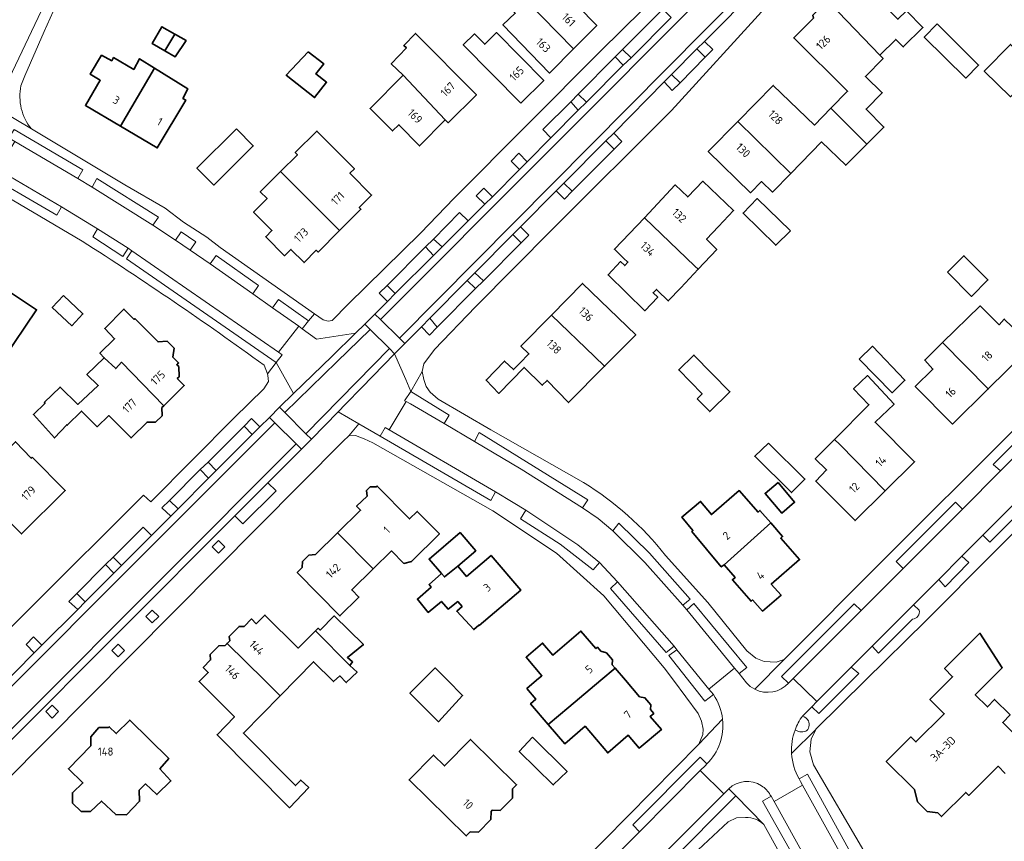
# Model space of a CAD drawing. Extents: x 152761 to 155748, y 459947 to 462743.
# Tile 124 of 256: x 153806 to 153971, y 461973 to 462110. Entities that reach past the tile are written whole.
import ezdxf
from ezdxf.enums import TextEntityAlignment as Align

# ---------------------------------------------------------------- set-up
doc = ezdxf.new("R2010")
doc.units = 0
doc.header["$LTSCALE"] = 0.75
for name, color, linetype, lineweight in [('B-RO-GR-BEPLANTING_CULTUUR_BODEMBEDEKKER-GV', 251, 'CONTINUOUS', 18), ('B-RO-GR-GROENVOORZIENING-GV', 251, 'CONTINUOUS', 18), ('B-RO-OG-BEBOUWING-GV', 6, 'CONTINUOUS', 35), ('B-RO-OG-BEBOUWING-T18', 1, 'CONTINUOUS', 18), ('B-RO-OG-TERREIN_CULTUURSCHEIDING-GV', 251, 'CONTINUOUS', 18), ('B-RO-VH-VERHARDING_ASFALT-GV', 251, 'CONTINUOUS', 18), ('B-RO-VH-VERHARDING_BEDRIJFSVLOERPLAAT-GV', 251, 'CONTINUOUS', 18), ('B-RO-VH-VERHARDING_BETONSTRAATSTEEN-GV', 251, 'CONTINUOUS', 18), ('B-RO-VH-VERHARDING_STRAATBAKSTEEN-GV', 251, 'CONTINUOUS', 18), ('B-RO-VH-VERHARDING_TEGEL-GV', 251, 'CONTINUOUS', 18)]:
    doc.layers.add(name, color=color, linetype=linetype, lineweight=lineweight)
doc.styles.add('NLCS-ISO-M200-T18', font='NLCS-ISO.ttf', dxfattribs={"height": 0.36})

msp = doc.modelspace()

# ---------------------------------------------------------------- linework, layer by layer
at = {"layer": 'B-RO-GR-BEPLANTING_CULTUUR_BODEMBEDEKKER-GV', "flags": 128}
for points in [[(153806.658, 462099.134), (153807.294, 462100.77), (153810.552, 462108.182), (153813.01, 462113.774), (153813.593, 462115.435), (153812.172, 462116.161), (153803.037, 462096.939)], [(153802.563, 462095.415), (153802.56, 462095.4), (153808.388, 462091.923)]]:
    msp.add_lwpolyline(points, dxfattribs=at)
at = {"layer": 'B-RO-GR-BEPLANTING_CULTUUR_BODEMBEDEKKER-GV'}
msp.add_lwpolyline([(153808.388, 462091.923, -0.2249298), (153806.658, 462099.134)], format="xyb", dxfattribs=at)
at = {"layer": 'B-RO-GR-GROENVOORZIENING-GV', "flags": 128}
for points in [[(153907.112, 462102.535), (153908.436, 462103.809), (153907.017, 462105.18), (153905.812, 462103.928)], [(153920.784, 462103.901), (153922.055, 462105.192), (153920.685, 462106.53), (153919.428, 462105.264)], [(153915.202, 462100.979), (153913.952, 462099.756), (153915.321, 462098.354), (153916.605, 462099.639)], [(153900.986, 462096.375), (153899.591, 462097.743), (153898.374, 462096.45), (153899.643, 462095.07)], [(153904.24, 462089.953), (153905.595, 462088.555), (153906.888, 462089.833), (153905.557, 462091.196)], [(153889.828, 462085.176), (153891.123, 462086.451), (153889.694, 462087.866), (153888.46, 462086.567)], [(153884.024, 462079.38), (153885.297, 462080.631), (153883.903, 462082.07), (153882.624, 462080.749)], [(153898.622, 462081.528), (153897.21, 462082.89), (153895.95, 462081.621), (153897.335, 462080.225)], [(153890.083, 462072.94), (153891.366, 462074.232), (153890, 462075.603), (153888.712, 462074.343)], [(153875.492, 462070.853), (153876.915, 462072.254), (153875.475, 462073.568), (153874.148, 462072.268)], [(153882.401, 462067.926), (153881.081, 462066.657), (153882.512, 462065.305), (153883.813, 462066.592)], [(153867.737, 462065.838), (153866.423, 462064.548), (153867.816, 462063.154), (153869.093, 462064.51)], [(153876.115, 462058.851), (153874.879, 462060.357), (153873.477, 462058.942), (153874.833, 462057.551)], [(153845.225, 462041.001), (153846.519, 462042.282), (153845.142, 462043.67), (153843.868, 462042.388)], [(153837.876, 462036.374), (153836.577, 462035.135), (153837.95, 462033.692), (153839.242, 462034.991)], [(153831.647, 462027.369), (153832.872, 462028.583), (153831.442, 462029.974), (153830.166, 462028.747)], [(153838.573, 462022.269), (153839.631, 462021.206), (153840.694, 462022.265), (153839.636, 462023.328)], [(153822.031, 462020.534), (153820.74, 462019.292), (153822.134, 462017.884), (153823.426, 462019.16)], [(153817.351, 462013.063), (153815.949, 462014.457), (153814.66, 462013.145), (153816.119, 462011.802)], [(153827.508, 462010.652), (153828.567, 462009.589), (153829.63, 462010.647), (153828.571, 462011.71)], [(153810.127, 462005.835), (153808.726, 462007.241), (153807.512, 462005.942), (153808.859, 462004.554)], [(153821.811, 462004.988), (153822.869, 462003.925), (153823.932, 462004.984), (153822.874, 462006.047)], [(153810.804, 461994.777), (153811.862, 461993.714), (153812.925, 461994.773), (153811.867, 461995.836)]]:
    msp.add_lwpolyline(points, close=True, dxfattribs=at)
at = {"layer": 'B-RO-GR-GROENVOORZIENING-GV'}
for points in [[(153937.039, 461994.047, 0.06885), (153935.798, 461991.712)], [(153938.056, 461993.251, 0.1352104), (153937.039, 461994.047)], [(153937.587, 461991.5, 0.2405587), (153938.122, 461992.245)], [(153938.122, 461992.245, 0.1014768), (153938.056, 461993.251)], [(153936.615, 461991.436, 0.10489), (153937.587, 461991.5)]]:
    msp.add_lwpolyline(points, format="xyb", dxfattribs=at)
at = {"layer": 'B-RO-GR-GROENVOORZIENING-GV', "flags": 128}
msp.add_lwpolyline([(153935.798, 461991.712), (153936.615, 461991.436)], dxfattribs=at)
at = {"layer": 'B-RO-OG-BEBOUWING-GV', "flags": 128}
for points in [[(153898.862, 462105.288), (153902.721, 462109.157), (153893.174, 462118.945), (153891.228, 462116.81), (153888.444, 462119.567), (153886.667, 462117.742), (153888.332, 462116.091)], [(153898.862, 462105.288), (153888.332, 462116.091), (153886.667, 462117.742), (153886.471, 462117.54), (153889.119, 462114.864), (153887.254, 462112.919), (153889.119, 462111.216), (153887.064, 462109.27), (153894.819, 462101.234), (153895.057, 462101.473)], [(153941.672, 462112.826), (153949.948, 462104.223), (153952.611, 462106.849), (153953.841, 462105.609), (153957.124, 462108.866), (153954.381, 462111.631), (153952.961, 462110.223), (153947.468, 462115.76), (153945.752, 462114.054), (153944.255, 462115.492)], [(153949.948, 462104.223), (153941.672, 462112.826), (153941.299, 462113.09), (153940.431, 462112.216), (153940.127, 462112.279), (153938.783, 462110.914), (153938.899, 462110.398), (153935.592, 462107.092), (153944.566, 462098.2), (153941.794, 462095.39), (153947.793, 462089.396), (153950.635, 462092.24), (153947.644, 462095.246), (153950.342, 462097.964), (153947.533, 462100.68), (153950.489, 462103.676)], [(153832.325, 462107.736), (153830.157, 462108.976), (153828.522, 462106.19), (153830.659, 462104.935)], [(153959.488, 462109.426), (153957.342, 462107.234), (153964.272, 462100.395), (153966.422, 462102.575)], [(153832.325, 462107.736), (153830.659, 462104.935), (153830.673, 462104.927), (153832.372, 462103.922), (153834.211, 462106.651), (153832.409, 462107.688)], [(153870.431, 462100.882), (153877.442, 462093.441), (153877.951, 462092.971), (153882.653, 462097.609), (153872.454, 462107.849), (153870.528, 462105.864), (153870.968, 462105.422), (153868.418, 462102.808)], [(153890.044, 462096.213), (153893.885, 462100.005), (153886.005, 462107.989), (153884.032, 462106.042), (153882.314, 462107.782), (153880.445, 462105.938)], [(153973.146, 462098.722), (153976.102, 462101.748), (153971.725, 462106.024), (153967.378, 462101.573), (153971.755, 462097.298)], [(153828.959, 462102.058), (153826.434, 462103.619), (153825.468, 462101.857), (153822.119, 462103.836), (153821.799, 462103.294), (153820.095, 462104.218), (153818.224, 462101.048), (153819.881, 462100.05), (153817.396, 462095.846), (153823.246, 462092.388)], [(153854.592, 462104.775), (153850.903, 462100.872), (153855.628, 462097.157), (153857.63, 462099.705), (153855.862, 462101.099), (153857.159, 462102.802)], [(153828.959, 462102.058), (153823.246, 462092.388), (153829.397, 462088.752), (153834.142, 462096.73), (153833.674, 462097.007), (153834.493, 462098.638)], [(153877.442, 462093.441), (153870.431, 462100.882), (153864.89, 462095.351), (153868.614, 462091.603), (153869.706, 462092.634), (153873.133, 462089.1)], [(153926.247, 462093.152), (153935.081, 462084.489), (153940.227, 462089.755), (153944.266, 462085.867), (153947.793, 462089.396), (153941.794, 462095.39), (153939.022, 462092.581), (153932.173, 462099.174)], [(153842.586, 462091.931), (153836.017, 462085.409), (153838.836, 462082.569), (153845.407, 462089.093)], [(153935.081, 462084.489), (153926.247, 462093.152), (153921.317, 462088.141), (153928.344, 462081.291), (153930.198, 462083.163), (153932.059, 462081.397)], [(153849.961, 462084.81), (153859.787, 462074.974), (153863.361, 462078.544), (153863.081, 462078.825), (153865.159, 462080.901), (153861.533, 462084.529), (153862.297, 462085.293), (153856.016, 462091.58), (153852.408, 462087.975), (153852.768, 462087.614)], [(153859.787, 462074.974), (153849.961, 462084.81), (153846.587, 462081.438), (153847.72, 462080.304), (153845.469, 462078.055), (153848.535, 462074.986), (153847.487, 462073.939), (153850.643, 462070.779), (153851.699, 462071.834), (153853.878, 462069.654), (153855.922, 462071.696), (153856.213, 462071.403)], [(153910.658, 462077.133), (153919.102, 462069.055), (153919.644, 462068.529), (153922.729, 462071.825), (153921.037, 462073.562), (153923.054, 462075.679), (153925.531, 462078.312), (153920.397, 462083.206), (153917.901, 462080.604), (153915.826, 462082.587)], [(153935.016, 462074.946), (153929.484, 462080.312), (153927.139, 462077.911), (153932.571, 462072.548)], [(153919.644, 462068.529), (153919.102, 462069.055), (153910.658, 462077.133), (153905.663, 462071.862), (153907.203, 462070.392), (153907.913, 462069.73), (153907.375, 462069.153), (153906.665, 462069.815), (153904.601, 462067.601), (153910.762, 462061.627), (153912.898, 462063.87), (153912.123, 462064.611), (153912.665, 462065.179), (153912.867, 462064.987), (153914.642, 462063.265), (153916.755, 462065.442)], [(153799.103, 462061.555), (153800.53, 462060.616), (153798.188, 462057.106), (153803.62, 462053.429), (153809.27, 462061.779), (153803.757, 462065.429), (153803.317, 462064.757), (153801.886, 462065.713), (153803.277, 462067.797), (153799.251, 462070.479), (153799.052, 462070.179), (153796.738, 462071.731), (153796.945, 462072.029), (153792.918, 462074.712), (153788.083, 462067.484), (153791.742, 462065.032), (153791.254, 462064.301), (153791.205, 462063.318), (153791.639, 462062.435), (153792.45, 462061.9), (153793.421, 462061.848), (153794.376, 462062.096), (153794.774, 462062.987), (153798.43, 462060.563)], [(153961.206, 462068.053), (153965.219, 462064.008), (153967.978, 462066.745), (153963.965, 462070.79)], [(153895.146, 462060.87), (153902.321, 462053.995), (153904.011, 462052.355), (153909.236, 462057.622), (153900.36, 462066.161)], [(153813.75, 462064.162), (153811.874, 462062.18), (153815.122, 462059.104), (153816.998, 462061.086)], [(153960.412, 462056.295), (153968.044, 462048.595), (153974.308, 462054.784), (153972.414, 462056.69), (153973.275, 462057.686), (153970.704, 462060.235), (153969.839, 462059.282), (153966.709, 462062.432)], [(153820.559, 462053.789), (153822.475, 462051.967), (153823.439, 462053.028), (153830.482, 462045.781), (153833.886, 462049.135), (153832.728, 462050.311), (153833.042, 462050.62), (153832.965, 462052.294), (153832.641, 462052.621), (153832.954, 462052.929), (153832.001, 462053.896), (153832.206, 462055.379), (153831.048, 462056.518), (153829.526, 462056.408), (153825.676, 462060.315), (153825.514, 462060.156), (153823.842, 462061.887), (153820.631, 462058.679), (153822.265, 462056.954), (153819.817, 462054.542)], [(153895.146, 462060.87), (153890.071, 462055.72), (153891.39, 462054.413), (153889.865, 462052.873), (153888.818, 462051.802), (153887.332, 462053.234), (153884.25, 462050.046), (153886.358, 462047.829), (153890.588, 462052.165), (153893.631, 462049.187), (153894.433, 462049.987), (153898.005, 462046.3), (153904.011, 462052.355), (153902.321, 462053.995)], [(153946.502, 462053.537), (153951.979, 462047.936), (153954.119, 462050.038), (153948.726, 462055.707)], [(153960.412, 462056.295), (153957.427, 462053.386), (153958.79, 462051.898), (153955.862, 462048.989), (153962.086, 462042.708), (153968.044, 462048.595)], [(153919.454, 462046.954), (153921.572, 462044.794), (153924.94, 462048.098), (153918.928, 462054.227), (153916.401, 462051.749), (153920.295, 462047.779)], [(153830.482, 462045.781), (153823.439, 462053.028), (153822.475, 462051.967), (153820.559, 462053.789), (153817.669, 462050.992), (153819.542, 462049.133), (153816.14, 462045.994), (153813.169, 462048.899), (153810.552, 462046.324), (153810.666, 462046.211), (153808.74, 462044.315), (153812.231, 462040.405), (153814.296, 462042.599), (153814.369, 462042.526), (153816.78, 462044.878), (153819.392, 462042.286), (153821.334, 462044.145), (153825.024, 462040.402), (153827.708, 462043.047), (153829.093, 462043.052), (153830.223, 462044.119), (153830.162, 462045.465)], [(153942.403, 462040.172), (153943.267, 462039.305), (153950.854, 462031.609), (153955.742, 462036.432), (153949.155, 462043.016), (153952.316, 462046.065), (153947.87, 462050.818), (153945.568, 462048.617), (153948.125, 462045.943)], [(153808.532, 462037.176), (153808.384, 462037.028), (153805.725, 462039.764), (153801.373, 462035.421), (153804.125, 462032.771), (153801.264, 462029.912), (153806.769, 462024.401), (153814.039, 462031.665)], [(153931.396, 462039.544), (153929.064, 462037.342), (153935.223, 462031.295), (153937.452, 462033.549)], [(153950.854, 462031.609), (153943.267, 462039.305), (153942.403, 462040.172), (153939.177, 462036.918), (153941.057, 462035.067), (153939.245, 462033.227), (153945.812, 462026.634)], [(153932.959, 462032.982), (153930.79, 462031.156), (153933.583, 462027.866), (153935.724, 462029.673)], [(153859.47, 462024.59), (153865.405, 462018.571), (153868.449, 462021.565), (153870.504, 462019.476), (153871.794, 462019.831), (153876.465, 462024.425), (153872.781, 462028.171), (153871.485, 462026.897), (153866.083, 462032.39), (153865.919, 462032.229), (153864.914, 462032.231), (153864.316, 462031.643), (153864.387, 462030.723), (153862.655, 462029.019), (153863.303, 462028.36)], [(153923.953, 462019.277), (153931.749, 462026.23), (153929.924, 462028.32), (153929.622, 462028.056), (153926.498, 462031.634), (153921.856, 462027.642), (153920.048, 462029.814), (153916.925, 462027.203), (153918.749, 462024.971), (153918.582, 462024.827), (153923.49, 462018.894)], [(153931.749, 462026.23), (153923.953, 462019.277), (153925.809, 462017.156), (153925.355, 462016.762), (153928.466, 462013.173), (153928.718, 462013.39), (153930.364, 462011.532), (153933.463, 462014.17), (153931.817, 462016.056), (153936.546, 462020.124), (153933.423, 462023.703), (153933.725, 462023.967)], [(153865.405, 462018.571), (153859.47, 462024.59), (153855.806, 462020.987), (153854.688, 462020.871), (153853.599, 462019.8), (153853.564, 462018.782), (153852.745, 462017.976), (153859.856, 462010.746), (153863.023, 462013.861), (153861.839, 462015.064)], [(153876.839, 462017.78), (153877.295, 462017.25), (153879.532, 462019.014), (153882.528, 462021.59), (153879.908, 462024.639), (153874.752, 462020.206)], [(153876.839, 462017.78), (153874.732, 462015.968), (153875.111, 462015.529), (153872.799, 462013.541), (153874.592, 462011.33), (153876.808, 462013.148), (153877.913, 462011.878), (153879.513, 462013.13), (153880.245, 462012.309), (153879.35, 462011.511), (153882.199, 462008.466), (153883.02, 462009.197), (153883.074, 462009.137), (153890.069, 462015.055), (153885.1, 462020.834), (153880.998, 462017.307), (153879.532, 462019.014), (153877.295, 462017.25)], [(153861.509, 462002.493), (153855.816, 462008.267), (153852.874, 462005.377), (153847.359, 462010.875), (153845.918, 462009.429), (153845.118, 462010.227), (153843.888, 462008.993), (153843.056, 462008.975), (153841.383, 462007.298), (153841.507, 462006.606), (153841.041, 462006.138), (153847.273, 462000), (153849.89, 461997.423), (153855.456, 462003.085), (153858.805, 461999.791), (153859.833, 462000.737), (153860.914, 461999.628), (153862.718, 462001.35)], [(153855.816, 462008.267), (153861.509, 462002.493), (153861.968, 462003.061), (153861.131, 462003.818), (153863.78, 462005.952), (153858.888, 462010.737), (153856.564, 462008.359), (153856.239, 462008.683)], [(153894.63, 461992.629), (153898.052, 461995.507), (153903.394, 462000), (153905.801, 462002.024), (153905.308, 462002.604), (153905.325, 462003.436), (153904.323, 462004.604), (153903.402, 462004.832), (153902.83, 462005.503), (153902.579, 462005.288), (153900.078, 462008.214), (153895.382, 462004.197), (153893.668, 462006.202), (153890.917, 462003.851), (153893.563, 462000.758), (153892.676, 462000), (153891.054, 461998.614), (153892.56, 461996.855), (153891.667, 461996.091)], [(153849.89, 461997.423), (153847.273, 462000), (153841.041, 462006.138), (153840.716, 462005.812), (153839.665, 462005.748), (153838.21, 462004.289), (153838.299, 462003.387), (153837.066, 462002.151), (153837.9, 462001.319), (153836.585, 462000), (153836.372, 461999.786), (153842.279, 461993.897), (153839.384, 461990.92), (153851.436, 461978.756), (153854.68, 461982.134), (153853.329, 461983.377), (153852.437, 461982.459), (153843.763, 461991.19)], [(153873.682, 462000), (153871.54, 461997.861), (153876.296, 461993.097), (153880.324, 461997.476), (153877.804, 462000), (153875.746, 462002.061)], [(153898.052, 461995.507), (153894.63, 461992.629), (153897.372, 461989.423), (153900.77, 461992.33), (153904.558, 461987.902), (153907.977, 461990.826), (153909.786, 461988.712), (153913.504, 461991.796), (153911.648, 461993.966), (153912.234, 461994.465), (153911.663, 461995.134), (153911.761, 461995.912), (153910.76, 461997.082), (153909.869, 461997.24), (153907.522, 462000), (153905.801, 462002.024), (153903.394, 462000)], [(153818.293, 461990.583), (153818.294, 461989.076), (153814.573, 461985.249), (153816.988, 461982.902), (153815.249, 461981.262), (153815.232, 461979.525), (153816.709, 461978.111), (153818.24, 461978.128), (153820.111, 461979.867), (153822.469, 461977.619), (153824.276, 461977.583), (153826.436, 461979.823), (153826.396, 461981.656), (153827.447, 461982.738), (153829.348, 461980.937), (153831.664, 461983.235), (153829.832, 461985.248), (153831.324, 461986.935), (153824.798, 461993.354), (153822.564, 461991.106), (153821.384, 461992.254), (153821.252, 461992.118), (153819.667, 461992.109)], [(153881.616, 461974.734), (153883.01, 461974.7), (153885.041, 461976.769), (153885.073, 461978.141), (153885.259, 461978.33), (153886.617, 461978.298), (153888.633, 461980.351), (153888.67, 461981.904), (153889.337, 461982.583), (153881.633, 461990.146), (153877.295, 461985.727), (153875.463, 461987.525), (153871.413, 461983.4), (153880.941, 461974.046)], [(153892.016, 461990.509), (153889.791, 461988.128), (153895.469, 461982.569), (153897.774, 461984.815)]]:
    msp.add_lwpolyline(points, close=True, dxfattribs=at)
msp.add_lwpolyline([(153974.919, 461988.507), (153970.464, 461992.978), (153971.661, 461994.241), (153969.078, 461996.807), (153967.885, 461995.566), (153965.867, 461997.591), (153968.285, 462000), (153970.375, 462002.082), (153966.655, 462007.84), (153960.739, 462001.946), (153962.088, 462000.593), (153961.493, 462000), (153958.305, 461996.824), (153960.686, 461994.434), (153955.951, 461989.716), (153955.118, 461990.552), (153951.026, 461986.475), (153955.712, 461981.772), (153956.232, 461979.721), (153957.822, 461978.126), (153959.607, 461977.89), (153960.221, 461977.273), (153964.277, 461981.315), (153964.786, 461980.804), (153969.661, 461985.663), (153970.859, 461984.461)], dxfattribs=at)
at = {"layer": 'B-RO-OG-TERREIN_CULTUURSCHEIDING-GV', "flags": 128}
for points in [[(153804.649, 462090.446), (153805.647, 462089.847), (153816.138, 462083.646), (153816.953, 462085.09), (153805.503, 462091.825)], [(153813.443, 462078.942), (153802.977, 462085.08), (153802.781, 462085.184), (153801.881, 462085.663), (153799.69, 462086.916), (153798.854, 462085.558), (153812.622, 462077.564)], [(153818.531, 462082.233), (153828.678, 462075.862), (153829.592, 462077.239), (153819.323, 462083.649)], [(153819.438, 462075.255), (153818.641, 462073.947), (153823.63, 462070.653), (153824.563, 462072.025)], [(153834.908, 462071.709), (153835.836, 462073.077), (153833.368, 462074.762), (153832.42, 462073.37)], [(153849.215, 462052.986), (153850.208, 462054.278), (153849.609, 462054.733), (153825.157, 462071.625), (153824.237, 462070.264)], [(153845.336, 462064.431), (153846.303, 462065.803), (153839.203, 462070.811), (153838.229, 462069.424)], [(153853, 462059.046), (153853.583, 462058.605), (153854.647, 462059.918), (153849.61, 462063.471), (153848.647, 462062.105)], [(153871.705, 462048.165), (153870.658, 462046.614), (153870.895, 462046.489), (153871.622, 462046.121), (153877.239, 462042.806), (153878.08, 462044.204)], [(153972.905, 462040.059), (153968.875, 462036.006), (153970.098, 462034.92), (153972.196, 462037.038), (153973.029, 462037.91), (153975.963, 462040.844), (153976.838, 462041.659), (153982.101, 462046.939), (153980.975, 462048.175)], [(153885.842, 462031.408), (153868.059, 462041.77), (153867.401, 462042.125), (153866.588, 462040.696), (153885.029, 462029.979)], [(153882.317, 462039.837), (153890.13, 462035.221), (153900.341, 462028.771), (153901.242, 462030.099), (153883.119, 462041.301)], [(153963.712, 462028.514), (153962.561, 462029.689), (153952.679, 462019.798), (153953.828, 462018.65)], [(153903.175, 462019.613), (153899.55, 462022.569), (153890.869, 462028.354), (153890.009, 462026.947), (153896.588, 462022.686), (153902.101, 462018.409)], [(153905.401, 462024.917), (153910.746, 462019.639), (153917.055, 462012.546), (153918.29, 462013.521), (153911.518, 462021.189), (153906.374, 462026.209)], [(153959.775, 462016.814), (153960.869, 462015.587), (153964.808, 462019.628), (153963.642, 462020.7)], [(153915.613, 462005.672), (153906.204, 462016.443), (153904.994, 462015.322), (153914.289, 462004.616)], [(153917.731, 462011.751), (153925.706, 462002.025), (153926.453, 462001.128), (153927.769, 462002.12), (153918.888, 462012.812)], [(153946.846, 462011.647), (153945.646, 462012.769), (153933.556, 462000.653), (153934.734, 461999.545), (153935.509, 462000.29)], [(153916.088, 462005.058), (153914.747, 462004.11), (153920.767, 461996.495), (153922.167, 461997.626), (153921.422, 461998.54)], [(153939.437, 461996.449), (153938.596, 461995.596), (153939.781, 461994.459), (153946.44, 462001.126), (153945.181, 462002.21)], [(153921.075, 461986.046), (153919.973, 461987.162), (153908.709, 461975.924), (153909.835, 461974.712), (153919.993, 461984.956), (153920.847, 461985.801)], [(153951.525, 461959.603), (153949.438, 461963.276), (153937.886, 461984.36), (153936.475, 461983.569), (153936.7, 461983.148), (153937.043, 461982.528), (153948.158, 461962.506), (153950.203, 461958.798)], [(153944.189, 461955.285), (153945.475, 461956.009), (153932.329, 461979.789), (153931.807, 461980.656), (153930.356, 461979.846)]]:
    msp.add_lwpolyline(points, close=True, dxfattribs=at)
for points in [[(153993.413, 462048.192), (153998.407, 462053.175), (153997.176, 462054.289), (153992.159, 462049.18), (153991.204, 462048.427), (153990.406, 462047.51), (153980.717, 462037.786), (153979.896, 462036.925), (153976.933, 462033.97), (153976.082, 462033.131), (153967.145, 462024.195), (153968.273, 462023.034), (153979.139, 462033.887)], [(153956.514, 462011.7), (153955.562, 462012.571), (153948.653, 462005.671), (153949.736, 462004.497), (153955.395, 462010.196)], [(153914.775, 461969.563), (153925.925, 461980.743), (153924.738, 461981.91), (153923.898, 461981.087), (153908.92, 461966.052), (153910.118, 461964.948), (153913.167, 461967.823)]]:
    msp.add_lwpolyline(points, dxfattribs=at)
at = {"layer": 'B-RO-OG-TERREIN_CULTUURSCHEIDING-GV'}
msp.add_lwpolyline([(153955.395, 462010.196, 0.4608977), (153956.514, 462011.7)], format="xyb", dxfattribs=at)
at = {"layer": 'B-RO-VH-VERHARDING_ASFALT-GV', "flags": 128}
for points in [[(153924.386, 462125.635), (153903.405, 462104.93), (153878.908, 462080.364), (153873.333, 462074.537), (153861.222, 462062.687), (153858.576, 462060.011), (153857.903, 462059.869), (153857.088, 462060.097), (153855.624, 462061.124), (153854.647, 462059.918), (153853.583, 462058.605), (153855.967, 462056.861), (153862.483, 462057.856), (153864.026, 462059.363), (153865.702, 462061.05), (153867.816, 462063.154), (153866.423, 462064.548), (153867.737, 462065.838), (153874.148, 462072.268), (153875.475, 462073.568), (153879.837, 462078.005), (153881.236, 462076.606), (153884.024, 462079.38), (153882.624, 462080.749), (153883.903, 462082.07), (153885.297, 462080.631), (153889.828, 462085.176), (153888.46, 462086.567), (153889.694, 462087.866), (153891.123, 462086.451), (153895.073, 462090.429), (153893.714, 462091.813), (153898.374, 462096.45), (153899.591, 462097.743), (153905.812, 462103.928), (153907.017, 462105.18), (153913.764, 462111.869)], [(153929.71, 462115.646), (153920.685, 462106.53), (153922.055, 462105.192), (153920.784, 462103.901), (153916.605, 462099.639), (153915.321, 462098.354), (153913.952, 462099.756), (153905.557, 462091.196), (153906.888, 462089.833), (153905.595, 462088.555), (153898.622, 462081.528), (153897.335, 462080.225), (153895.95, 462081.621), (153890, 462075.603), (153891.366, 462074.232), (153890.083, 462072.94), (153883.813, 462066.592), (153882.512, 462065.305), (153876.115, 462058.851), (153874.833, 462057.551), (153873.477, 462058.942), (153870.695, 462056.137), (153868.991, 462054.449), (153870.856, 462050.158), (153871.705, 462048.165), (153873.583, 462051.499), (153873.85, 462052.78), (153875.639, 462055.16), (153882.494, 462062.25), (153895.352, 462075.191), (153915.165, 462094.986), (153930.809, 462112.141)], [(154039.885, 462110.121), (154034.473, 462104.589), (154019.909, 462089.685), (154014.422, 462084.147), (154007.431, 462077.32), (154000.673, 462070.056), (154000, 462069.386), (153971.742, 462041.214), (153950.548, 462020.086), (153933.983, 462003.448), (153929.07, 461998.515)], [(153934.734, 461999.545), (153933.556, 462000.653), (153945.646, 462012.769), (153946.846, 462011.647), (153953.828, 462018.65), (153952.679, 462019.798), (153962.561, 462029.689), (153963.712, 462028.514), (153970.098, 462034.92), (153968.875, 462036.006), (153972.905, 462040.059), (153980.975, 462048.175), (153982.101, 462046.939), (153985.228, 462050.087), (153984.041, 462051.244), (153997.779, 462065.02), (153998.941, 462063.852), (154010.178, 462075.101), (154008.977, 462076.27), (154037.949, 462105.186), (154039.052, 462104.069)], [(153935.223, 461987.803), (153939.29, 461991.819), (153939.294, 461991.826), (153947.575, 462000), (153957.633, 462009.925), (153980.331, 462032.705), (154000, 462052.446), (154015.746, 462068.257), (154030.79, 462083.154), (154040.068, 462093.14), (154043.456, 462095.845), (154048.426, 462100.584)], [(153834.908, 462071.709), (153838.229, 462069.424), (153839.203, 462070.811), (153846.303, 462065.803), (153845.336, 462064.431), (153848.647, 462062.105), (153849.61, 462063.471), (153854.647, 462059.918), (153855.624, 462061.124), (153839.899, 462072.154), (153837.662, 462073.907), (153833.779, 462076.38), (153830.74, 462078.709), (153824.008, 462082.604), (153808.388, 462091.923), (153802.56, 462095.4)], [(153777.944, 462095.034), (153787.364, 462090.542), (153794.654, 462086.264), (153816.848, 462073.239)], [(153847.225, 462052.516), (153847.758, 462051.09), (153849.215, 462052.986), (153824.237, 462070.264), (153825.157, 462071.625), (153824.563, 462072.025), (153823.63, 462070.653), (153818.641, 462073.947), (153819.438, 462075.255), (153813.443, 462078.942), (153812.622, 462077.564), (153798.854, 462085.558), (153799.69, 462086.916), (153796.118, 462088.9), (153795.25, 462089.382), (153794.395, 462087.933), (153790.945, 462089.859), (153791.708, 462091.345), (153788.377, 462093.149), (153787.57, 462091.679)], [(153804.649, 462090.446), (153805.503, 462091.825), (153816.953, 462085.09), (153816.138, 462083.646), (153818.531, 462082.233), (153819.323, 462083.649), (153829.592, 462077.239), (153828.678, 462075.862), (153832.42, 462073.37), (153833.368, 462074.762), (153835.836, 462073.077), (153834.908, 462071.709)], [(153802.623, 461998.325), (153808.859, 462004.554), (153807.512, 462005.942), (153808.726, 462007.241), (153810.127, 462005.835), (153816.119, 462011.802), (153814.66, 462013.145), (153815.949, 462014.457), (153820.74, 462019.292), (153822.031, 462020.534), (153827.038, 462025.537), (153828.438, 462024.131), (153831.647, 462027.369), (153830.166, 462028.747), (153831.442, 462029.974), (153836.577, 462035.135), (153837.876, 462036.374), (153843.868, 462042.388), (153845.142, 462043.67), (153846.519, 462042.282), (153848.094, 462043.843), (153849.77, 462045.522), (153852.136, 462047.842), (153849.215, 462052.986), (153847.758, 462051.09), (153847.849, 462050.845), (153847.932, 462049.834), (153847.189, 462048.623), (153842.205, 462043.751), (153828.297, 462029.746), (153827.116, 462030.884), (153808.334, 462012.177), (153796.127, 462000)], [(153900.527, 462032.976), (153885.047, 462041.771), (153876.267, 462046.862), (153874.908, 462048.036), (153874.252, 462048.958), (153873.854, 462050.159), (153873.583, 462051.499), (153871.705, 462048.165), (153878.08, 462044.204), (153877.239, 462042.806), (153882.317, 462039.837), (153883.119, 462041.301), (153901.242, 462030.099), (153900.341, 462028.771), (153902.966, 462026.97), (153905.401, 462024.917), (153906.374, 462026.209), (153911.518, 462021.189), (153918.29, 462013.521), (153917.055, 462012.546), (153917.731, 462011.751), (153918.888, 462012.812), (153927.769, 462002.12), (153926.453, 462001.128), (153927.702, 461999.568)], [(153991.864, 462046.596), (153979.139, 462033.887), (153968.273, 462023.034), (153967.145, 462024.195), (153963.642, 462020.7), (153964.808, 462019.628), (153960.869, 462015.587), (153959.775, 462016.814), (153955.562, 462012.571), (153956.514, 462011.7)], [(153796.707, 461975.766), (153860.408, 462039.86), (153861.377, 462040.744), (153863.048, 462042.753), (153859.568, 462044.776), (153855.113, 462040.203), (153853.431, 462038.512), (153847.841, 462032.919), (153849.204, 462031.602), (153843.656, 462026.082), (153842.341, 462027.416), (153785.377, 461970.422)], [(153890.869, 462028.354), (153888.781, 462029.653), (153885.842, 462031.408), (153885.029, 462029.979), (153866.588, 462040.696), (153863.048, 462042.753), (153861.377, 462040.744), (153862.463, 462040.832), (153863.907, 462040.234), (153865.343, 462039.572), (153885.387, 462028.231), (153896.022, 462021.199), (153903.922, 462014.091), (153913.969, 462002.064), (153915.51, 462000), (153919.624, 461994.491), (153920.207, 461993.189), (153920.469, 461991.851), (153920.42, 461990.976), (153919.731, 461989.362), (153923.708, 461993.499)], [(153922.167, 461997.626), (153920.767, 461996.495), (153914.747, 462004.11), (153916.088, 462005.058), (153915.613, 462005.672), (153914.289, 462004.616), (153904.994, 462015.322), (153906.204, 462016.443), (153903.175, 462019.613), (153902.101, 462018.409), (153896.588, 462022.686), (153890.009, 462026.947), (153890.869, 462028.354)], [(153933.983, 462003.448), (153932.629, 462003.024), (153930.645, 462003.112), (153929.273, 462003.696), (153927.757, 462004.934), (153921.268, 462012.967), (153914.195, 462020.817)], [(153955.395, 462010.196), (153949.736, 462004.497), (153948.653, 462005.671), (153945.181, 462002.21), (153946.44, 462001.126), (153939.781, 461994.459), (153938.596, 461995.596), (153937.039, 461994.047)], [(153929.07, 461998.515), (153933.983, 462003.448)], [(153927.702, 461999.568), (153926.453, 462001.128), (153925.706, 462002.025), (153921.422, 461998.54), (153922.167, 461997.626)], [(153937.039, 461994.047), (153938.596, 461995.596), (153939.437, 461996.449), (153935.509, 462000.29), (153934.734, 461999.545)], [(153923.708, 461993.499), (153919.731, 461989.362), (153903.93, 461973.371), (153898.927, 461968.362), (153888.607, 461958.034), (153871.647, 461940.553), (153868.685, 461937.604), (153847.215, 461916.231), (153819.813, 461888.87), (153821.083, 461887.587), (153827.222, 461893.657)], [(153953.312, 461960.691), (153947.292, 461971.564), (153938.9, 461985.922), (153938.255, 461988.1), (153938.477, 461990.164), (153939.29, 461991.819), (153935.223, 461987.803)], [(153936.615, 461991.436), (153935.798, 461991.712)], [(153827.222, 461893.657), (153830.373, 461896.823), (153839.773, 461906.42), (153842.731, 461909.441), (153847.005, 461913.804), (153847.247, 461914.1), (153848.359, 461912.934), (153851.702, 461916.154), (153853.583, 461917.359), (153852.305, 461918.872), (153854.526, 461921.273), (153854.795, 461921.544), (153855.98, 461920.344), (153857.966, 461922.598), (153859.765, 461924.372), (153858.666, 461925.444), (153869.694, 461936.591), (153901.761, 461969.003), (153902.9, 461967.747), (153909.835, 461974.712), (153908.709, 461975.924), (153919.973, 461987.162), (153921.075, 461986.046)], [(153921.075, 461986.046), (153920.847, 461985.801), (153919.993, 461984.956), (153923.898, 461981.087), (153924.738, 461981.91)], [(153881.555, 461938.515), (153895.245, 461952.263), (153900.788, 461957.851), (153906.9, 461963.983), (153908.92, 461966.052), (153923.898, 461981.087), (153919.993, 461984.956), (153909.835, 461974.712), (153902.9, 461967.747), (153881.552, 461946.322)], [(153931.675, 461980.876), (153931.807, 461980.656), (153932.329, 461979.789), (153937.043, 461982.528), (153936.7, 461983.148), (153936.475, 461983.569)], [(153936.475, 461983.569), (153937.886, 461984.36), (153949.438, 461963.276), (153951.525, 461959.603), (153953.312, 461960.691)], [(153924.738, 461981.91), (153925.925, 461980.743), (153930.595, 461975.958), (153942.567, 461954.39), (153944.189, 461955.285), (153930.356, 461979.846), (153931.807, 461980.656), (153931.675, 461980.876)], [(153930.595, 461975.958), (153925.925, 461980.743), (153914.775, 461969.563)], [(153887.128, 461927.044), (153887.498, 461926.501), (153888.924, 461924.993), (153890.384, 461926.401), (153888.887, 461927.645), (153887.101, 461929.534), (153886.36, 461931.504), (153886.149, 461933.598), (153886.302, 461935.701), (153886.654, 461937.702), (153887.698, 461939.768), (153900.481, 461952.636), (153918.776, 461970.937), (153924.632, 461976.426), (153926.008, 461977.078), (153927.566, 461977.122), (153927.56, 461977.112)]]:
    msp.add_lwpolyline(points, dxfattribs=at)
for points in [[(153907.017, 462105.18), (153908.436, 462103.809), (153915.137, 462110.482), (153913.764, 462111.869)], [(153919.428, 462105.264), (153915.202, 462100.979), (153916.605, 462099.639), (153920.784, 462103.901)], [(153899.591, 462097.743), (153900.986, 462096.375), (153907.112, 462102.535), (153905.812, 462103.928)], [(153895.073, 462090.429), (153899.643, 462095.07), (153898.374, 462096.45), (153893.714, 462091.813)], [(153848.647, 462062.105), (153845.336, 462064.431), (153838.229, 462069.424), (153834.908, 462071.709), (153832.42, 462073.37), (153828.678, 462075.862), (153818.531, 462082.233), (153816.138, 462083.646), (153805.647, 462089.847), (153802.781, 462085.184), (153802.977, 462085.08), (153813.443, 462078.942), (153819.438, 462075.255), (153824.563, 462072.025), (153825.157, 462071.625), (153849.609, 462054.733), (153853, 462059.046)], [(153904.24, 462089.953), (153897.21, 462082.89), (153898.622, 462081.528), (153905.595, 462088.555)], [(153876.915, 462072.254), (153881.236, 462076.606), (153879.837, 462078.005), (153875.475, 462073.568)], [(153883.813, 462066.592), (153890.083, 462072.94), (153888.712, 462074.343), (153882.401, 462067.926)], [(153875.492, 462070.853), (153874.148, 462072.268), (153867.737, 462065.838), (153869.093, 462064.51)], [(153881.081, 462066.657), (153874.879, 462060.357), (153876.115, 462058.851), (153882.512, 462065.305)], [(153853.583, 462058.605), (153853, 462059.046), (153849.609, 462054.733), (153850.208, 462054.278), (153849.215, 462052.986), (153852.136, 462047.842), (153858.495, 462053.996), (153862.483, 462057.856), (153855.967, 462056.861)], [(153870.895, 462046.489), (153870.658, 462046.614), (153871.705, 462048.165), (153870.856, 462050.158), (153868.991, 462054.449), (153863.506, 462048.818), (153860.775, 462046.014), (153859.568, 462044.776), (153863.048, 462042.753), (153866.588, 462040.696), (153867.401, 462042.125), (153868.059, 462041.77)], [(153906.204, 462016.443), (153915.613, 462005.672), (153916.088, 462005.058), (153921.422, 461998.54), (153925.706, 462002.025), (153917.731, 462011.751), (153917.055, 462012.546), (153910.746, 462019.639), (153905.401, 462024.917), (153902.966, 462026.97), (153900.341, 462028.771), (153890.13, 462035.221), (153882.317, 462039.837), (153877.239, 462042.806), (153871.622, 462046.121), (153870.895, 462046.489), (153868.059, 462041.77), (153885.842, 462031.408), (153888.781, 462029.653), (153890.869, 462028.354), (153899.55, 462022.569), (153903.175, 462019.613)], [(153839.242, 462034.991), (153845.225, 462041.001), (153843.868, 462042.388), (153837.876, 462036.374)], [(153948.653, 462005.671), (153955.562, 462012.571), (153959.775, 462016.814), (153963.642, 462020.7), (153967.145, 462024.195), (153976.082, 462033.131), (153972.196, 462037.038), (153970.098, 462034.92), (153963.712, 462028.514), (153953.828, 462018.65), (153946.846, 462011.647), (153935.509, 462000.29), (153939.437, 461996.449), (153945.181, 462002.21)], [(153836.577, 462035.135), (153831.442, 462029.974), (153832.872, 462028.583), (153837.95, 462033.692)], [(153842.341, 462027.416), (153843.656, 462026.082), (153849.204, 462031.602), (153847.841, 462032.919)], [(153822.031, 462020.534), (153823.426, 462019.16), (153828.438, 462024.131), (153827.038, 462025.537)], [(153838.573, 462022.269), (153839.636, 462023.328), (153840.694, 462022.265), (153839.631, 462021.206)], [(153815.949, 462014.457), (153817.351, 462013.063), (153822.134, 462017.884), (153820.74, 462019.292)], [(153827.508, 462010.652), (153828.571, 462011.71), (153829.63, 462010.647), (153828.567, 462009.589)], [(153821.811, 462004.988), (153822.874, 462006.047), (153823.932, 462004.984), (153822.869, 462003.925)], [(153810.804, 461994.777), (153811.867, 461995.836), (153812.925, 461994.773), (153811.862, 461993.714)], [(153945.475, 461956.009), (153947.523, 461952.275), (153952.372, 461955.016), (153950.203, 461958.798), (153948.158, 461962.506), (153937.043, 461982.528), (153932.329, 461979.789)]]:
    msp.add_lwpolyline(points, close=True, dxfattribs=at)
at = {"layer": 'B-RO-VH-VERHARDING_ASFALT-GV'}
for points in [[(153816.848, 462073.239, -0.0151838), (153847.225, 462052.516)], [(153914.195, 462020.817, 0.0869287), (153900.527, 462032.976)], [(153956.514, 462011.7, -0.4608977), (153955.395, 462010.196)], [(153929.07, 461998.515, -0.0929223), (153927.702, 461999.568)], [(153927.702, 461999.568, 0.0929223), (153929.07, 461998.515)], [(153934.734, 461999.545, -0.3390094), (153929.07, 461998.515)], [(153929.07, 461998.515, 0.3390094), (153934.734, 461999.545)], [(153922.167, 461997.626, -0.123409), (153923.708, 461993.499)], [(153923.708, 461993.499, 0.123409), (153922.167, 461997.626)], [(153921.075, 461986.046, 0.2298332), (153923.708, 461993.499)], [(153923.708, 461993.499, -0.2298332), (153921.075, 461986.046)], [(153935.798, 461991.712, -0.06885), (153937.039, 461994.047)], [(153937.039, 461994.047, -0.1352104), (153938.056, 461993.251)], [(153935.798, 461991.712, 0.1032127), (153935.223, 461987.803)], [(153935.223, 461987.803, -0.1032127), (153935.798, 461991.712)], [(153938.122, 461992.245, -0.2405587), (153937.587, 461991.5)], [(153938.056, 461993.251, -0.1014768), (153938.122, 461992.245)], [(153937.587, 461991.5, -0.10489), (153936.615, 461991.436)], [(153936.475, 461983.569, -0.1156724), (153935.223, 461987.803)], [(153935.223, 461987.803, 0.1156724), (153936.475, 461983.569)], [(153924.738, 461981.91, -0.3443181), (153930.204, 461982.414)], [(153930.204, 461982.414, 0.3443181), (153924.738, 461981.91)], [(153930.204, 461982.414, -0.1232875), (153931.675, 461980.876)], [(153931.675, 461980.876, 0.1232875), (153930.204, 461982.414)], [(153927.56, 461977.112, -0.2066785), (153930.595, 461975.958)]]:
    msp.add_lwpolyline(points, format="xyb", dxfattribs=at)
at = {"layer": 'B-RO-VH-VERHARDING_BEDRIJFSVLOERPLAAT-GV', "flags": 128}
for points in [[(153866.619, 462060.153), (153865.702, 462061.05), (153864.026, 462059.363), (153864.926, 462058.472), (153868.125, 462055.306), (153868.991, 462054.449), (153870.695, 462056.137), (153869.816, 462057.022)], [(153848.094, 462043.843), (153848.986, 462042.938), (153852.549, 462039.41), (153853.431, 462038.512), (153855.113, 462040.203), (153854.208, 462041.104), (153850.663, 462044.633), (153849.77, 462045.522)]]:
    msp.add_lwpolyline(points, close=True, dxfattribs=at)
at = {"layer": 'B-RO-VH-VERHARDING_BETONSTRAATSTEEN-GV', "flags": 128}
msp.add_lwpolyline([(153803.037, 462096.939), (153812.172, 462116.161), (153812.645, 462117.157), (153812.957, 462117.814), (153815.625, 462123.773), (153817.734, 462130.221), (153818.181, 462131.589), (153819.48, 462137.904), (153820.298, 462144.072), (153820.999, 462153.873), (153821.233, 462159.958), (153821.091, 462164.385), (153820.469, 462168.767), (153819.38, 462173.06), (153817.833, 462177.207), (153815.271, 462182.734), (153812.011, 462190.108), (153810.968, 462192.466), (153810.463, 462193.329)], dxfattribs=at)
at = {"layer": 'B-RO-VH-VERHARDING_STRAATBAKSTEEN-GV', "flags": 128}
for points in [[(153869.816, 462057.022), (153952.579, 462140.501), (153962.869, 462150.881), (153960.027, 462153.678), (153949.745, 462143.383), (153866.619, 462060.153)], [(153854.208, 462041.104), (153862.642, 462049.711), (153868.125, 462055.306), (153864.926, 462058.472), (153859.376, 462053.087), (153850.663, 462044.633)]]:
    msp.add_lwpolyline(points, close=True, dxfattribs=at)
msp.add_lwpolyline([(153720.821, 461910.664), (153715.568, 461904.768), (153712.276, 461901.19), (153713.747, 461899.467), (153714.972, 461897.562), (153718.298, 461901.447), (153729.727, 461915.021), (153729.77, 461915.065), (153734.655, 461920.718), (153736.368, 461923.07), (153784.508, 461971.276), (153852.549, 462039.41), (153848.986, 462042.938), (153780.905, 461974.825), (153735.471, 461929.37), (153731.276, 461925.129), (153728.603, 461923.565), (153724.836, 461920.268), (153711.302, 461908.35), (153707.611, 461905.1)], dxfattribs=at)
at = {"layer": 'B-RO-VH-VERHARDING_TEGEL-GV', "flags": 128}
for points in [[(153915.137, 462110.482), (153908.436, 462103.809), (153907.112, 462102.535), (153900.986, 462096.375), (153899.643, 462095.07), (153895.073, 462090.429), (153891.123, 462086.451), (153889.828, 462085.176), (153885.297, 462080.631), (153884.024, 462079.38), (153881.236, 462076.606), (153876.915, 462072.254), (153875.492, 462070.853), (153869.093, 462064.51), (153867.816, 462063.154), (153865.702, 462061.05), (153866.619, 462060.153), (153949.745, 462143.383)], [(153952.579, 462140.501), (153869.816, 462057.022), (153870.695, 462056.137), (153873.477, 462058.942), (153874.879, 462060.357), (153881.081, 462066.657), (153882.401, 462067.926), (153888.712, 462074.343), (153890, 462075.603), (153895.95, 462081.621), (153897.21, 462082.89), (153904.24, 462089.953), (153905.557, 462091.196), (153913.952, 462099.756), (153915.202, 462100.979), (153919.428, 462105.264), (153920.685, 462106.53), (153929.71, 462115.646)], [(153780.905, 461974.825), (153848.986, 462042.938), (153848.094, 462043.843), (153846.519, 462042.282), (153845.225, 462041.001), (153839.242, 462034.991), (153837.95, 462033.692), (153832.872, 462028.583), (153831.647, 462027.369), (153828.438, 462024.131), (153823.426, 462019.16), (153822.134, 462017.884), (153817.351, 462013.063), (153816.119, 462011.802), (153810.127, 462005.835), (153808.859, 462004.554), (153802.623, 461998.325)], [(153847.841, 462032.919), (153853.431, 462038.512), (153852.549, 462039.41), (153784.508, 461971.276), (153736.368, 461923.07), (153734.655, 461920.718), (153729.77, 461915.065)], [(153730.345, 461915.108), (153732.362, 461913.75), (153739.427, 461924.245), (153740.439, 461925.46), (153785.377, 461970.422), (153842.341, 462027.416), (153847.841, 462032.919)]]:
    msp.add_lwpolyline(points, dxfattribs=at)
for points in [[(153859.376, 462053.087), (153864.926, 462058.472), (153864.026, 462059.363), (153862.483, 462057.856), (153858.495, 462053.996), (153852.136, 462047.842), (153849.77, 462045.522), (153850.663, 462044.633)], [(153862.642, 462049.711), (153854.208, 462041.104), (153855.113, 462040.203), (153859.568, 462044.776), (153860.775, 462046.014), (153863.506, 462048.818), (153868.991, 462054.449), (153868.125, 462055.306)]]:
    msp.add_lwpolyline(points, close=True, dxfattribs=at)

# ---------------------------------------------------------------- texts
at = {"layer": 'B-RO-OG-BEBOUWING-T18', "style": 'NLCS-ISO-M200-T18'}
for s, rotation, p in [('161', 315.1, (153898.04, 462110.128)), ('163', 315.1, (153893.813, 462105.89)), ('126', 45, (153940.519, 462106.362)), ('165', 44.6, (153889.352, 462101.151)), ('167', 44.6, (153877.879, 462098.519)), ('3', 329.4, (153822.566, 462096.731)), ('169', 315.2, (153872.403, 462094.042)), ('128', 315.5, (153932.556, 462093.86)), ('1', 329.4, (153829.812, 462093.153)), ('130', 315.5, (153927.148, 462088.365)), ('171', 45, (153859.5, 462080.341)), ('132', 316.5, (153916.496, 462077.478)), ('173', 45, (153853.391, 462074.238)), ('134', 316.5, (153911.232, 462071.923)), ('136', 315.4, (153900.939, 462061.05)), ('138', 315.4, (153895.587, 462055.619)), ('18', 44.7, (153967.843, 462054.019)), ('175', 44.6, (153829.5, 462050.429)), ('16', 44.7, (153961.748, 462047.997)), ('177', 44.6, (153824.766, 462045.764)), ('14', 44.6, (153950.121, 462036.505)), ('12', 44.6, (153945.672, 462032.115)), ('179', 45, (153807.913, 462031.198)), ('1', 44.5, (153867.672, 462025.07)), ('2', 39.6, (153924.356, 462024.122)), ('142', 44.5, (153858.74, 462018.261)), ('4', 40.9, (153930.017, 462017.49)), ('3', 40.7, (153884.425, 462015.484)), ('144', 315.1, (153845.993, 462005.439)), ('146', 315.1, (153841.926, 462001.36)), ('5', 40.6, (153901.425, 462001.839)), ('7', 40.5, (153907.886, 461994.288)), ('3A-3D', 44.9, (153960.485, 461988.587)), ('148', 0.3, (153820.783, 461988.115)), ('10', 315.5, (153881.244, 461979.354))]:
    msp.add_text(s, height=1.35, rotation=rotation, dxfattribs=at).set_placement(p, align=Align.MIDDLE)

doc.saveas('drawing.dxf')
